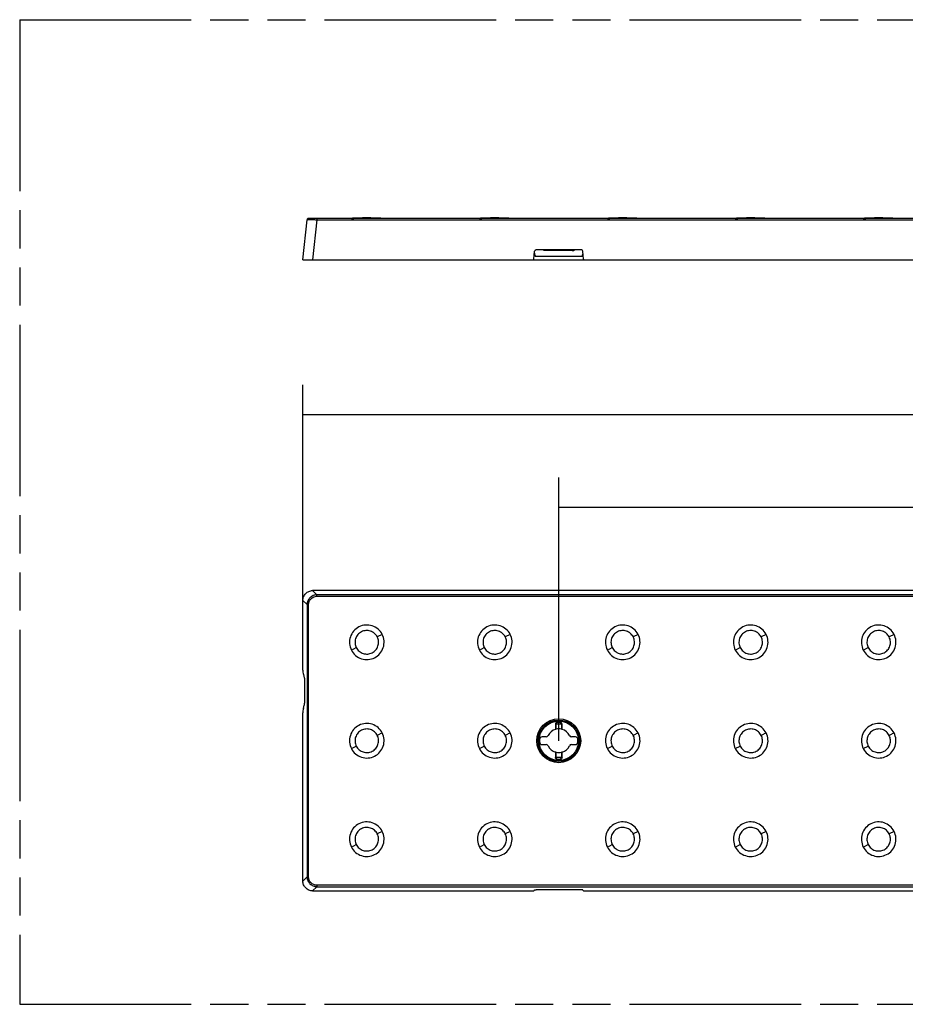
# Model space of a CAD drawing. Header units: millimetres. Extents: x 0 to 210, y 0 to 297.
# Tile 3 of 9: x 50 to 95, y 133 to 183. Entities that reach past the tile are written whole.
import ezdxf
from ezdxf.enums import TextEntityAlignment as Align

# ---------------------------------------------------------------- set-up
doc = ezdxf.new("R2010")
doc.units = ezdxf.units.MM
doc.header["$LTSCALE"] = 19.36
doc.linetypes.add('PHANTOM', pattern=[0.8, 0.45, -0.05, 0.1, -0.05, 0.1, -0.05])
doc.layers.get('0').update_dxf_attribs({"linetype": 'CONTINUOUS'})
doc.layers.add('DEFAULT_3', color=7, linetype='PHANTOM')
doc.layers.add('Z_DIM_2D', color=7, linetype='CONTINUOUS')
doc.styles.add('TEXTSTYLE_3', font='helveticaneueltw1g-ltcn.otf')
doc.dimstyles.new('DIMSTYLE_2', dxfattribs={"dimtxt": 2.1, "dimasz": 3.5, "dimexe": 1.5, "dimexo": 0, "dimgap": 0.525, "dimtad": 1, "dimdec": 3, "dimlfac": 4, "dimdsep": 46, "dimtxsty": 'TEXTSTYLE_3', "dimblk": '_FILLED', "dimblk1": '_FILLED', "dimblk2": '_FILLED', "dimcen": 0.09, "dimclrt": 5, "dimadec": 0, "dimazin": 0, "dimtp": 0.5, "dimtm": 0.5, "dimtfac": 1, "dimtdec": 3, "dimtofl": 0, "dimtmove": 0, "dimatfit": 3, "dimldrblk": '_FILLED', "dimfxl": 0, "dimtolj": 1, "dimarcsym": 0})

# ---------------------------------------------------------------- blocks, each defined once
blk = doc.blocks.new('*D3')
at = {"layer": 'Z_DIM_2D', "color": 2, "linetype": 'Continuous'}
for p, q in [((64.508, 153.191), (64.508, 164.131)), ((136.008, 153.191), (136.008, 164.131)), ((64.508, 162.631), (100.258, 162.631)), ((136.008, 162.631), (100.258, 162.631))]:
    blk.add_line(p, q, dxfattribs=at)
at = {"layer": 'Z_DIM_2D', "color": 5, "linetype": 'Continuous', "style": 'TEXTSTYLE_3'}
blk.add_text('286', height=2.1, dxfattribs=at).set_placement((100.258, 163.156), align=Align.CENTER)
blk = doc.blocks.new('_FILLED')
at = {"color": 0, "linetype": 'ByBlock'}
blk.add_solid([(0, 0), (-1, 0.125), (-1, -0.125)], dxfattribs=at)
blk = doc.blocks.new('_NONE')
blk = doc.blocks.new('*D4')
at = {"layer": 'Z_DIM_2D', "color": 2, "linetype": 'Continuous'}
for p, q in [((77.508, 146.063), (77.508, 159.431)), ((123.008, 146.063), (123.008, 159.431)), ((77.508, 157.931), (100.258, 157.931)), ((123.008, 157.931), (100.258, 157.931))]:
    blk.add_line(p, q, dxfattribs=at)
at = {"layer": 'Z_DIM_2D', "color": 5, "linetype": 'Continuous', "style": 'TEXTSTYLE_3'}
blk.add_text('182', height=2.1, dxfattribs=at).set_placement((100.258, 158.456), align=Align.CENTER)

msp = doc.modelspace()

# ---------------------------------------------------------------- linework, layer by layer
at = {"color": 7, "linetype": 'Continuous'}
for p, q in [((64.50849, 170.47835), (64.72342, 172.52333)), ((135.71896, 172.59049), (64.79801, 172.59049)), ((66.93355, 172.59077), (66.88063, 172.59049)), ((66.98646, 172.59161), (66.93355, 172.59077)), ((67.33247, 172.60664), (67.16104, 172.59834)), ((68.18143, 172.60676), (67.96934, 172.61326)), ((68.35595, 172.59834), (68.18143, 172.60676)), ((68.58342, 172.59077), (68.53051, 172.59161)), ((68.63634, 172.59049), (68.58342, 172.59077)), ((73.43355, 172.59077), (73.38063, 172.59049)), ((73.48646, 172.59161), (73.43355, 172.59077)), ((73.66101, 172.59836), (73.64512, 172.59749)), ((73.83247, 172.60664), (73.66104, 172.59834)), ((75.08342, 172.59077), (75.0305, 172.59161)), ((75.13634, 172.59049), (75.08342, 172.59077)), ((79.93355, 172.59077), (79.88063, 172.59049)), ((79.98646, 172.59161), (79.93355, 172.59077)), ((80.16101, 172.59836), (80.14512, 172.59749)), ((80.33247, 172.60664), (80.16104, 172.59834)), ((81.58343, 172.59077), (81.53052, 172.59161)), ((81.63634, 172.59049), (81.58343, 172.59077)), ((86.43356, 172.59077), (86.38063, 172.59049)), ((86.48647, 172.59161), (86.43356, 172.59077)), ((86.83247, 172.60664), (86.66104, 172.59834)), ((88.08342, 172.59077), (88.0305, 172.59161)), ((88.13634, 172.59049), (88.08342, 172.59077)), ((92.93356, 172.59077), (92.88063, 172.59049)), ((92.98647, 172.59161), (92.93356, 172.59077)), ((93.16101, 172.59836), (93.14512, 172.59749)), ((93.33247, 172.60664), (93.16104, 172.59834)), ((94.37186, 172.59749), (94.35597, 172.59836)), ((94.58342, 172.59077), (94.53051, 172.59161)), ((94.63634, 172.59049), (94.58342, 172.59077)), ((76.24647, 170.52399), (76.28099, 170.91864)), ((78.69599, 170.65335), (76.32099, 170.65335)), ((78.66139, 170.9871), (76.35571, 170.9871)), ((78.1959, 170.95763), (76.82108, 170.95763)), ((77.50849, 170.95763), (77.50849, 170.9867)), ((78.77063, 170.52399), (78.73611, 170.91864)), ((64.50849, 170.47835), (136.00849, 170.47835)), ((135.51123, 153.68839), (65.00575, 153.68839)), ((64.50849, 149.64384), (64.50849, 153.19113)), ((64.53587, 149.42583), (64.58487, 149.25616)), ((64.59178, 149.16219), (64.59178, 147.9646)), ((64.53587, 147.70095), (64.58487, 147.87063)), ((64.50849, 138.93565), (64.50849, 147.48294)), ((76.53284, 146.12589), (76.53284, 146.00089)), ((76.86123, 146.25779), (76.66474, 146.25779)), ((78.35224, 146.25779), (78.15575, 146.25779)), ((78.48414, 146.00089), (78.48414, 146.12589)), ((76.66474, 145.86899), (76.86123, 145.86899)), ((78.15575, 145.86899), (78.35224, 145.86899)), ((65.00575, 138.43839), (76.19666, 138.43839)), ((76.24647, 138.44319), (76.28099, 138.48467)), ((78.66139, 138.49186), (76.35571, 138.49186)), ((78.77063, 138.44319), (78.73611, 138.48467)), ((78.82044, 138.43839), (121.69666, 138.43839))]:
    msp.add_line(p, q, dxfattribs=at)
at = {"color": 9, "linetype": 'Continuous'}
for p, q in [((65.22068, 172.52333), (65.00575, 170.47835)), ((65.22068, 172.59049), (65.22068, 172.52333)), ((65.22068, 172.52333), (135.29629, 172.52333)), ((67.16101, 172.59834), (67.22548, 172.59831)), ((67.22548, 172.59831), (68.35598, 172.59834)), ((73.66101, 172.59834), (73.72548, 172.59831)), ((73.72548, 172.59831), (74.85598, 172.59834)), ((80.16101, 172.59834), (80.22548, 172.59831)), ((80.22548, 172.59831), (81.35598, 172.59834)), ((86.66101, 172.59834), (86.72548, 172.59831)), ((86.72548, 172.59831), (87.85598, 172.59834)), ((93.16101, 172.59834), (93.22548, 172.59831)), ((93.22548, 172.59831), (94.35598, 172.59834)), ((65.00575, 153.68839), (65.22068, 153.47346)), ((64.72342, 152.9762), (64.50849, 153.19113)), ((135.29629, 153.47346), (65.22068, 153.47346)), ((65.22071, 153.39887), (65.22072, 153.47346)), ((65.22071, 153.39887), (135.29629, 153.39887)), ((64.72342, 152.9762), (64.72342, 139.15059)), ((64.79801, 152.9762), (64.72342, 152.9762)), ((64.79801, 139.15017), (64.79801, 152.9762)), ((68.54115, 151.4616), (68.2915, 151.33496)), ((75.04115, 151.4616), (74.7915, 151.33496)), ((81.54115, 151.4616), (81.2915, 151.33496)), ((88.04115, 151.4616), (87.7915, 151.33496)), ((94.54115, 151.4616), (94.2915, 151.33496)), ((66.97582, 150.66518), (67.22547, 150.79183)), ((73.47582, 150.66518), (73.72547, 150.79183)), ((79.97582, 150.66518), (80.22547, 150.79183)), ((86.47582, 150.66518), (86.72547, 150.79183)), ((92.97582, 150.66518), (93.22547, 150.79183)), ((77.34266, 146.91339), (77.34266, 146.6407)), ((77.67432, 146.91339), (77.34266, 146.91339)), ((77.3703, 146.64808), (77.3703, 146.91339)), ((77.64668, 146.91339), (77.64668, 146.64808)), ((77.67432, 146.6407), (77.67432, 146.91339)), ((68.54115, 146.4616), (68.2915, 146.33496)), ((75.04115, 146.4616), (74.7915, 146.33496)), ((76.50514, 146.06339), (76.45524, 146.06339)), ((78.51186, 146.06339), (78.56174, 146.06339)), ((81.54115, 146.4616), (81.2915, 146.33496)), ((88.04115, 146.4616), (87.7915, 146.33496)), ((94.54115, 146.4616), (94.2915, 146.33496)), ((66.97582, 145.66518), (67.22547, 145.79183)), ((73.47582, 145.66518), (73.72547, 145.79183)), ((79.97582, 145.66518), (80.22547, 145.79183)), ((86.47582, 145.66518), (86.72547, 145.79183)), ((92.97582, 145.66518), (93.22547, 145.79183)), ((77.34266, 145.48609), (77.34266, 145.21339)), ((77.67432, 145.21339), (77.34266, 145.21339)), ((77.3703, 145.21339), (77.3703, 145.47871)), ((77.64668, 145.47871), (77.64668, 145.21339)), ((77.67432, 145.21339), (77.67432, 145.48609)), ((68.54115, 141.4616), (68.2915, 141.33496)), ((75.04115, 141.4616), (74.7915, 141.33496)), ((81.54115, 141.4616), (81.2915, 141.33496)), ((88.04115, 141.4616), (87.7915, 141.33496)), ((94.54115, 141.4616), (94.2915, 141.33496)), ((66.97582, 140.66518), (67.22547, 140.79183)), ((73.47582, 140.66518), (73.72547, 140.79183)), ((79.97582, 140.66518), (80.22547, 140.79183)), ((86.47582, 140.66518), (86.72547, 140.79183)), ((92.97582, 140.66518), (93.22547, 140.79183)), ((64.50849, 138.93565), (64.72342, 139.15059)), ((64.79801, 139.15059), (64.72342, 139.15059)), ((65.22068, 138.65333), (65.00575, 138.43839)), ((65.22068, 138.72792), (65.22068, 138.65333)), ((135.29671, 138.72792), (65.22068, 138.72792)), ((65.22068, 138.65333), (135.29629, 138.65333))]:
    msp.add_line(p, q, dxfattribs=at)
at = {"color": 7, "linetype": 'Continuous'}
for points in [[(67.16101, 172.59836), (67.14512, 172.59749), (67.09225, 172.59497), (67.03937, 172.59301), (66.98646, 172.59161)], [(67.96934, 172.61326), (67.75704, 172.61546), (67.5447, 172.6132), (67.33247, 172.60664)], [(68.53051, 172.59161), (68.47761, 172.59301), (68.42472, 172.59497), (68.37186, 172.59749), (68.35597, 172.59836)], [(73.64512, 172.59749), (73.59225, 172.59497), (73.53937, 172.59301), (73.48646, 172.59161)], [(74.46934, 172.61326), (74.25704, 172.61546), (74.0447, 172.6132), (73.83247, 172.60664)], [(74.85595, 172.59834), (74.68143, 172.60676), (74.46934, 172.61326)], [(75.0305, 172.59161), (74.9776, 172.59301), (74.92472, 172.59497), (74.87186, 172.59749), (74.85597, 172.59836)], [(80.14512, 172.59749), (80.09225, 172.59497), (80.03937, 172.59301), (79.98646, 172.59161)], [(81.35595, 172.59834), (81.18143, 172.60676), (80.96934, 172.61326), (80.75704, 172.61546), (80.5447, 172.6132), (80.33247, 172.60664)], [(81.53052, 172.59161), (81.47762, 172.59301), (81.42473, 172.59497), (81.37187, 172.59749), (81.35597, 172.59836)], [(86.66101, 172.59836), (86.64512, 172.59749), (86.59226, 172.59497), (86.53938, 172.59301), (86.48647, 172.59161)], [(87.85595, 172.59834), (87.68143, 172.60676), (87.46934, 172.61326), (87.25704, 172.61546), (87.0447, 172.6132), (86.83247, 172.60664)], [(88.0305, 172.59161), (87.9776, 172.59301), (87.92472, 172.59497), (87.87186, 172.59749), (87.85597, 172.59836)], [(93.14512, 172.59749), (93.09226, 172.59497), (93.03938, 172.59301), (92.98647, 172.59161)], [(94.35595, 172.59834), (94.18143, 172.60676), (93.96934, 172.61326), (93.75704, 172.61546), (93.5447, 172.6132), (93.33247, 172.60664)], [(94.53051, 172.59161), (94.4776, 172.59301), (94.42472, 172.59497), (94.37186, 172.59749)]]:
    msp.add_lwpolyline(points, dxfattribs=at)
msp.add_circle((77.50849, 146.06339), 1.11293, dxfattribs=at)
at = {"color": 9, "linetype": 'Continuous'}
for radius in [1.05325, 1.00336]:
    msp.add_circle((77.50849, 146.06339), radius, dxfattribs=at)
for centre, end in [((66.97569, 176.56972), 273.598961), ((73.47569, 176.56972), 273.59896), ((79.97569, 176.56972), 273.59896), ((86.47569, 176.56972), 273.59896), ((92.97569, 176.56972), 273.59896)]:
    msp.add_arc(centre, 3.97924, 270.001869, end, dxfattribs=at)
at = {"color": 7, "linetype": 'Continuous'}
for centre, radius, start, end in [((76.19666, 170.52835), 0.05, 270, 355), ((83.84644, 173.01605), 7.88763, 196.195207, 197.430222), ((76.35571, 170.9121), 0.075, 90, 175), ((78.66139, 170.9121), 0.075, 5, 90), ((71.17053, 173.01605), 7.88763, 342.569778, 343.807307), ((78.82044, 170.52835), 0.05, 185, 270), ((77.50849, 146.06339), 0.60065, 106.026748, 154.228544), ((77.50844, 146.08972), 0.5752, 76.108563, 103.896795), ((77.50849, 146.06339), 0.60065, 25.771419, 73.973252), ((76.66474, 146.12589), 0.1319, 89.999993, 180), ((76.66474, 146.00089), 0.1319, 180, 270), ((76.86123, 146.37589), 0.1181, 269.999989, 334.228509), ((78.15575, 146.37589), 0.1181, 205.771677, 270), ((78.35224, 146.12589), 0.1319, 0, 90), ((78.35224, 146.00089), 0.1319, 269.999991, 360), ((76.86123, 145.75089), 0.1181, 25.771743, 90), ((77.50849, 146.06339), 0.60065, 205.771406, 253.973252), ((77.50849, 146.06339), 0.60065, 286.026748, 334.228539), ((78.15575, 145.75089), 0.1181, 89.999986, 154.228534), ((77.50853, 146.03707), 0.5752, 256.108567, 283.896772)]:
    msp.add_arc(centre, radius, start, end, dxfattribs=at)
for centre, major_axis, start_param, end_param in [((64.52163, 149.64384), (0, 0.125), -4.71238898, -3.81961411), ((64.56283, 150.1306), (0, 0.75), -3.81961411, -3.4906585), ((64.52163, 147.48294), (0, 0.125), 0.67802145, 1.57079633), ((64.56283, 146.99618), (0, 0.75), 0.34906585, 0.67802145)]:
    msp.add_ellipse(centre, major_axis=major_axis, ratio=0.10510424, start_param=start_param, end_param=end_param, dxfattribs=at)
for points, knots in [([(64.79801, 172.59049), (64.78979, 172.59049), (64.77223, 172.58706), (64.7475, 172.57159), (64.72953, 172.54861), (64.72428, 172.5315), (64.72342, 172.52333)], [0, 0, 0, 0, 0.25000001, 0.50000002, 0.75000002, 1, 1, 1, 1]), ([(64.50849, 153.19113), (64.50849, 153.25543), (64.53709, 153.38534), (64.64941, 153.54747), (64.81151, 153.65986), (64.94144, 153.68839), (65.00575, 153.68839)], [0, 0, 0, 0, 0.24985248, 0.49999857, 0.75011786, 1, 1, 1, 1]), ([(64.58487, 149.25616), (64.58632, 149.25112), (64.5879, 149.23846), (64.59093, 149.20721), (64.59178, 149.18095), (64.59178, 149.16219)], [0, 0, 0, 0, 0.16674235, 0.403274, 1, 1, 1, 1]), ([(64.58487, 147.87063), (64.58632, 147.87567), (64.5879, 147.88833), (64.59093, 147.91958), (64.59178, 147.94583), (64.59178, 147.9646)], [0, 0, 0, 0, 0.1667427, 0.40327388, 1, 1, 1, 1]), ([(77.34266, 146.6407), (77.34966, 146.64271), (77.35886, 146.64522), (77.36811, 146.64754), (77.37029, 146.64808)], [0, 0, 0, 0, 0.76425221, 1, 1, 1, 1]), ([(77.64668, 146.64808), (77.64886, 146.64754), (77.65811, 146.64522), (77.66731, 146.64271), (77.67432, 146.6407)], [0, 0, 0, 0, 0.23573858, 1, 1, 1, 1]), ([(77.3703, 145.47871), (77.36811, 145.47925), (77.35886, 145.48156), (77.34966, 145.48407), (77.34266, 145.48609)], [0, 0, 0, 0, 0.23579136, 1, 1, 1, 1]), ([(77.67432, 145.48609), (77.66731, 145.48407), (77.65811, 145.48156), (77.64886, 145.47925), (77.64668, 145.47871)], [0, 0, 0, 0, 0.76463316, 1, 1, 1, 1]), ([(65.00575, 138.43839), (64.94145, 138.43839), (64.81155, 138.46706), (64.64949, 138.5794), (64.537, 138.74142), (64.50849, 138.87135), (64.50849, 138.93565)], [0, 0, 0, 0, 0.24987521, 0.49998752, 0.75012749, 1, 1, 1, 1]), ([(76.19666, 138.43839), (76.20271, 138.43839), (76.21393, 138.43866), (76.22916, 138.43936), (76.23924, 138.44107), (76.24534, 138.44183), (76.24647, 138.44319)], [0, 0, 0, 0, 0.36117661, 0.67318415, 0.89452887, 1, 1, 1, 1]), ([(76.28099, 138.48467), (76.28269, 138.4867), (76.29182, 138.48786), (76.30695, 138.4904), (76.32981, 138.49147), (76.34663, 138.49186), (76.35571, 138.49186)], [0, 0, 0, 0, 0.10515891, 0.32687066, 0.6388781, 1, 1, 1, 1]), ([(78.73611, 138.48467), (78.73442, 138.4867), (78.72529, 138.48786), (78.71016, 138.4904), (78.6873, 138.49147), (78.67048, 138.49186), (78.66139, 138.49186)], [0, 0, 0, 0, 0.10509015, 0.32672149, 0.63875729, 1, 1, 1, 1]), ([(78.77063, 138.44319), (78.77176, 138.44183), (78.77786, 138.44107), (78.78794, 138.43936), (78.80317, 138.43866), (78.81439, 138.43839), (78.82044, 138.43839)], [0, 0, 0, 0, 0.10540749, 0.3268204, 0.63890516, 1, 1, 1, 1])]:
    msp.add_open_spline(points, degree=3, knots=knots, dxfattribs=at)
at = {"color": 9, "linetype": 'Continuous'}
for points, knots in [([(64.72342, 172.52333), (64.73332, 172.52634), (64.75459, 172.52466), (64.7854, 172.52634), (64.81652, 172.52668), (64.85796, 172.52681), (64.9098, 172.52637), (64.99271, 172.52622), (65.09634, 172.5252), (65.17924, 172.52405), (65.22068, 172.52333)], [0, 0, 0, 0, 0.06242365, 0.12486066, 0.1872841, 0.24980435, 0.37492255, 0.49993038, 0.74996641, 1, 1, 1, 1]), ([(65.22072, 153.47346), (65.15685, 153.47334), (65.02715, 153.44459), (64.86451, 153.3324), (64.7523, 153.16977), (64.72354, 153.04007), (64.72342, 152.9762)], [0, 0, 0, 0, 0.24832892, 0.49999669, 0.75166382, 1, 1, 1, 1]), ([(64.79801, 152.9762), (64.79801, 153.0834), (64.89505, 153.30185), (65.11351, 153.39888), (65.22071, 153.39887)], [0, 0, 0, 0, 0.50000283, 1, 1, 1, 1]), ([(68.54095, 151.46211), (68.48929, 151.56396), (68.34347, 151.74884), (68.03701, 151.92025), (67.68781, 151.96165), (67.34948, 151.86618), (67.07337, 151.64856), (66.90167, 151.34174), (66.86007, 150.99295), (66.92434, 150.76655), (66.97601, 150.66469)], [0, 0, 0, 0, 0.12499485, 0.24999501, 0.37499716, 0.49999854, 0.62499892, 0.749999, 0.8749983, 1, 1, 1, 1]), ([(68.2915, 151.33496), (68.25629, 151.4043), (68.18179, 151.49946), (68.05283, 151.58847), (67.90904, 151.65106), (67.71043, 151.67442), (67.47994, 151.61039), (67.29144, 151.46247), (67.17534, 151.253), (67.14732, 151.01561), (67.19053, 150.86132), (67.22548, 150.79183)], [0, 0, 0, 0, 0.12490853, 0.1876707, 0.25043162, 0.37537061, 0.50030169, 0.62521078, 0.75012729, 0.87506637, 1, 1, 1, 1]), ([(75.04095, 151.46211), (74.98929, 151.56396), (74.84347, 151.74884), (74.53701, 151.92025), (74.18781, 151.96165), (73.84948, 151.86618), (73.57337, 151.64856), (73.40167, 151.34174), (73.36007, 150.99295), (73.42434, 150.76655), (73.47601, 150.66469)], [0, 0, 0, 0, 0.12499485, 0.24999501, 0.37499716, 0.49999854, 0.62499892, 0.749999, 0.8749983, 1, 1, 1, 1]), ([(74.7915, 151.33496), (74.75629, 151.4043), (74.68179, 151.49946), (74.55283, 151.58847), (74.40904, 151.65106), (74.21043, 151.67442), (73.97994, 151.61039), (73.79144, 151.46247), (73.67534, 151.253), (73.64732, 151.01561), (73.69053, 150.86132), (73.72548, 150.79183)], [0, 0, 0, 0, 0.12490853, 0.1876707, 0.25043162, 0.37537061, 0.50030169, 0.62521078, 0.75012729, 0.87506637, 1, 1, 1, 1]), ([(81.54095, 151.46211), (81.48929, 151.56396), (81.34347, 151.74884), (81.03701, 151.92025), (80.68781, 151.96165), (80.34948, 151.86618), (80.07337, 151.64856), (79.90167, 151.34174), (79.86007, 150.99295), (79.92434, 150.76655), (79.97601, 150.66469)], [0, 0, 0, 0, 0.12499485, 0.24999501, 0.37499716, 0.49999854, 0.62499892, 0.749999, 0.8749983, 1, 1, 1, 1]), ([(81.2915, 151.33496), (81.25629, 151.4043), (81.18179, 151.49946), (81.05283, 151.58847), (80.90904, 151.65106), (80.71043, 151.67442), (80.47994, 151.61039), (80.29144, 151.46247), (80.17534, 151.253), (80.14732, 151.01561), (80.19053, 150.86132), (80.22548, 150.79183)], [0, 0, 0, 0, 0.12490853, 0.1876707, 0.25043162, 0.37537061, 0.50030169, 0.62521078, 0.75012729, 0.87506637, 1, 1, 1, 1]), ([(88.04095, 151.46211), (87.98929, 151.56396), (87.84347, 151.74884), (87.53701, 151.92025), (87.18781, 151.96165), (86.84948, 151.86618), (86.57337, 151.64856), (86.40167, 151.34174), (86.36007, 150.99295), (86.42434, 150.76655), (86.47601, 150.66469)], [0, 0, 0, 0, 0.12499485, 0.24999501, 0.37499716, 0.49999854, 0.62499892, 0.749999, 0.8749983, 1, 1, 1, 1]), ([(87.7915, 151.33496), (87.75629, 151.4043), (87.68179, 151.49946), (87.55283, 151.58847), (87.40904, 151.65106), (87.21043, 151.67442), (86.97994, 151.61039), (86.79144, 151.46247), (86.67534, 151.253), (86.64732, 151.01561), (86.69053, 150.86132), (86.72548, 150.79183)], [0, 0, 0, 0, 0.12490853, 0.1876707, 0.25043162, 0.37537061, 0.50030169, 0.62521078, 0.75012729, 0.87506637, 1, 1, 1, 1]), ([(94.54095, 151.46211), (94.48929, 151.56396), (94.34347, 151.74884), (94.03701, 151.92025), (93.68781, 151.96165), (93.34948, 151.86618), (93.07337, 151.64856), (92.90167, 151.34174), (92.86007, 150.99295), (92.92434, 150.76655), (92.97601, 150.66469)], [0, 0, 0, 0, 0.12499485, 0.24999501, 0.37499716, 0.49999854, 0.62499892, 0.749999, 0.8749983, 1, 1, 1, 1]), ([(94.2915, 151.33496), (94.25629, 151.4043), (94.18179, 151.49946), (94.05283, 151.58847), (93.90904, 151.65106), (93.71043, 151.67442), (93.47994, 151.61039), (93.29144, 151.46247), (93.17534, 151.253), (93.14732, 151.01561), (93.19053, 150.86132), (93.22548, 150.79183)], [0, 0, 0, 0, 0.12490853, 0.1876707, 0.25043162, 0.37537061, 0.50030169, 0.62521078, 0.75012729, 0.87506637, 1, 1, 1, 1]), ([(66.97601, 150.66469), (67.02768, 150.56284), (67.17349, 150.37795), (67.47996, 150.20653), (67.82916, 150.16514), (68.1675, 150.26061), (68.4436, 150.47823), (68.61531, 150.78505), (68.6569, 151.13384), (68.59263, 151.36025), (68.54095, 151.46211)], [0, 0, 0, 0, 0.12499484, 0.24999501, 0.3749972, 0.49999862, 0.62499894, 0.74999889, 0.87499816, 1, 1, 1, 1]), ([(67.22548, 150.79183), (67.26069, 150.72249), (67.33518, 150.62732), (67.46415, 150.53832), (67.60794, 150.47572), (67.80656, 150.45237), (68.03704, 150.51641), (68.22555, 150.66431), (68.34167, 150.87378), (68.36965, 151.11118), (68.32646, 151.26547), (68.2915, 151.33496)], [0, 0, 0, 0, 0.12490946, 0.18767175, 0.25043277, 0.3753716, 0.50030285, 0.62521104, 0.75012695, 0.8750661, 1, 1, 1, 1]), ([(73.47601, 150.66469), (73.52768, 150.56284), (73.67349, 150.37795), (73.97996, 150.20653), (74.32916, 150.16514), (74.6675, 150.26061), (74.9436, 150.47823), (75.11531, 150.78505), (75.1569, 151.13384), (75.09263, 151.36025), (75.04095, 151.46211)], [0, 0, 0, 0, 0.12499484, 0.24999501, 0.3749972, 0.49999862, 0.62499894, 0.74999889, 0.87499816, 1, 1, 1, 1]), ([(73.72548, 150.79183), (73.76069, 150.72249), (73.83518, 150.62732), (73.96415, 150.53832), (74.10794, 150.47572), (74.30656, 150.45237), (74.53704, 150.51641), (74.72555, 150.66431), (74.84167, 150.87378), (74.86965, 151.11118), (74.82646, 151.26547), (74.7915, 151.33496)], [0, 0, 0, 0, 0.12490946, 0.18767175, 0.25043277, 0.3753716, 0.50030285, 0.62521104, 0.75012695, 0.8750661, 1, 1, 1, 1]), ([(79.97601, 150.66469), (80.02768, 150.56284), (80.17349, 150.37795), (80.47996, 150.20653), (80.82916, 150.16514), (81.1675, 150.26061), (81.4436, 150.47823), (81.61531, 150.78505), (81.6569, 151.13384), (81.59263, 151.36025), (81.54095, 151.46211)], [0, 0, 0, 0, 0.12499484, 0.24999501, 0.3749972, 0.49999862, 0.62499894, 0.74999889, 0.87499816, 1, 1, 1, 1]), ([(80.22548, 150.79183), (80.26069, 150.72249), (80.33518, 150.62732), (80.46415, 150.53832), (80.60794, 150.47572), (80.80656, 150.45237), (81.03704, 150.51641), (81.22555, 150.66431), (81.34167, 150.87378), (81.36965, 151.11118), (81.32646, 151.26547), (81.2915, 151.33496)], [0, 0, 0, 0, 0.12490946, 0.18767175, 0.25043277, 0.3753716, 0.50030285, 0.62521104, 0.75012695, 0.8750661, 1, 1, 1, 1]), ([(86.47601, 150.66469), (86.52768, 150.56284), (86.67349, 150.37795), (86.97996, 150.20653), (87.32916, 150.16514), (87.6675, 150.26061), (87.9436, 150.47823), (88.11531, 150.78505), (88.1569, 151.13384), (88.09263, 151.36025), (88.04095, 151.46211)], [0, 0, 0, 0, 0.12499484, 0.24999501, 0.3749972, 0.49999862, 0.62499894, 0.74999889, 0.87499816, 1, 1, 1, 1]), ([(86.72548, 150.79183), (86.76069, 150.72249), (86.83518, 150.62732), (86.96415, 150.53832), (87.10794, 150.47572), (87.30656, 150.45237), (87.53704, 150.51641), (87.72555, 150.66431), (87.84167, 150.87378), (87.86965, 151.11118), (87.82646, 151.26547), (87.7915, 151.33496)], [0, 0, 0, 0, 0.12490946, 0.18767175, 0.25043277, 0.3753716, 0.50030285, 0.62521104, 0.75012695, 0.8750661, 1, 1, 1, 1]), ([(92.97601, 150.66469), (93.02768, 150.56284), (93.17349, 150.37795), (93.47996, 150.20653), (93.82916, 150.16514), (94.1675, 150.26061), (94.4436, 150.47823), (94.61531, 150.78505), (94.6569, 151.13384), (94.59263, 151.36025), (94.54095, 151.46211)], [0, 0, 0, 0, 0.12499484, 0.24999501, 0.3749972, 0.49999862, 0.62499894, 0.74999889, 0.87499816, 1, 1, 1, 1]), ([(93.22548, 150.79183), (93.26069, 150.72249), (93.33518, 150.62732), (93.46415, 150.53832), (93.60794, 150.47572), (93.80656, 150.45237), (94.03704, 150.51641), (94.22555, 150.66431), (94.34167, 150.87378), (94.36965, 151.11118), (94.32646, 151.26547), (94.2915, 151.33496)], [0, 0, 0, 0, 0.12490946, 0.18767175, 0.25043277, 0.3753716, 0.50030285, 0.62521104, 0.75012695, 0.8750661, 1, 1, 1, 1]), ([(77.67432, 146.91339), (77.67432, 146.9348), (77.65808, 146.97621), (77.61061, 147.01279), (77.55937, 147.03061), (77.50848, 147.03575), (77.45758, 147.0306), (77.40635, 147.01278), (77.35889, 146.9762), (77.34266, 146.9348), (77.34266, 146.91339)], [0, 0, 0, 0, 0.14265176, 0.27222587, 0.38935613, 0.50002922, 0.61069515, 0.7278214, 0.85735978, 1, 1, 1, 1]), ([(68.54095, 146.46211), (68.48929, 146.56396), (68.34347, 146.74884), (68.03701, 146.92025), (67.68781, 146.96165), (67.34948, 146.86618), (67.07337, 146.64856), (66.90167, 146.34174), (66.86007, 145.99295), (66.92434, 145.76655), (66.97601, 145.66469)], [0, 0, 0, 0, 0.12499485, 0.24999501, 0.37499716, 0.49999854, 0.62499892, 0.749999, 0.8749983, 1, 1, 1, 1]), ([(68.2915, 146.33496), (68.25629, 146.4043), (68.18179, 146.49946), (68.05283, 146.58847), (67.90904, 146.65106), (67.71043, 146.67442), (67.47994, 146.61039), (67.29144, 146.46247), (67.17534, 146.253), (67.14732, 146.01561), (67.19053, 145.86132), (67.22548, 145.79183)], [0, 0, 0, 0, 0.12490853, 0.1876707, 0.25043162, 0.37537061, 0.50030169, 0.62521078, 0.75012729, 0.87506637, 1, 1, 1, 1]), ([(75.04095, 146.46211), (74.98929, 146.56396), (74.84347, 146.74884), (74.53701, 146.92025), (74.18781, 146.96165), (73.84948, 146.86618), (73.57337, 146.64856), (73.40167, 146.34174), (73.36007, 145.99295), (73.42434, 145.76655), (73.47601, 145.66469)], [0, 0, 0, 0, 0.12499485, 0.24999501, 0.37499716, 0.49999854, 0.62499892, 0.749999, 0.8749983, 1, 1, 1, 1]), ([(74.7915, 146.33496), (74.75629, 146.4043), (74.68179, 146.49946), (74.55283, 146.58847), (74.40904, 146.65106), (74.21043, 146.67442), (73.97994, 146.61039), (73.79144, 146.46247), (73.67534, 146.253), (73.64732, 146.01561), (73.69053, 145.86132), (73.72548, 145.79183)], [0, 0, 0, 0, 0.12490853, 0.1876707, 0.25043162, 0.37537061, 0.50030169, 0.62521078, 0.75012729, 0.87506637, 1, 1, 1, 1]), ([(77.64668, 146.91339), (77.64668, 146.96764), (77.50848, 147.03099), (77.3703, 146.96763), (77.3703, 146.91339)], [0, 0, 0, 0, 0.50002856, 1, 1, 1, 1]), ([(81.54095, 146.46211), (81.48929, 146.56396), (81.34347, 146.74884), (81.03701, 146.92025), (80.68781, 146.96165), (80.34948, 146.86618), (80.07337, 146.64856), (79.90167, 146.34174), (79.86007, 145.99295), (79.92434, 145.76655), (79.97601, 145.66469)], [0, 0, 0, 0, 0.12499485, 0.24999501, 0.37499716, 0.49999854, 0.62499892, 0.749999, 0.8749983, 1, 1, 1, 1]), ([(81.2915, 146.33496), (81.25629, 146.4043), (81.18179, 146.49946), (81.05283, 146.58847), (80.90904, 146.65106), (80.71043, 146.67442), (80.47994, 146.61039), (80.29144, 146.46247), (80.17534, 146.253), (80.14732, 146.01561), (80.19053, 145.86132), (80.22548, 145.79183)], [0, 0, 0, 0, 0.12490853, 0.1876707, 0.25043162, 0.37537061, 0.50030169, 0.62521078, 0.75012729, 0.87506637, 1, 1, 1, 1]), ([(88.04095, 146.46211), (87.98929, 146.56396), (87.84347, 146.74884), (87.53701, 146.92025), (87.18781, 146.96165), (86.84948, 146.86618), (86.57337, 146.64856), (86.40167, 146.34174), (86.36007, 145.99295), (86.42434, 145.76655), (86.47601, 145.66469)], [0, 0, 0, 0, 0.12499485, 0.24999501, 0.37499716, 0.49999854, 0.62499892, 0.749999, 0.8749983, 1, 1, 1, 1]), ([(87.7915, 146.33496), (87.75629, 146.4043), (87.68179, 146.49946), (87.55283, 146.58847), (87.40904, 146.65106), (87.21043, 146.67442), (86.97994, 146.61039), (86.79144, 146.46247), (86.67534, 146.253), (86.64732, 146.01561), (86.69053, 145.86132), (86.72548, 145.79183)], [0, 0, 0, 0, 0.12490853, 0.1876707, 0.25043162, 0.37537061, 0.50030169, 0.62521078, 0.75012729, 0.87506637, 1, 1, 1, 1]), ([(94.54095, 146.46211), (94.48929, 146.56396), (94.34347, 146.74884), (94.03701, 146.92025), (93.68781, 146.96165), (93.34948, 146.86618), (93.07337, 146.64856), (92.90167, 146.34174), (92.86007, 145.99295), (92.92434, 145.76655), (92.97601, 145.66469)], [0, 0, 0, 0, 0.12499485, 0.24999501, 0.37499716, 0.49999854, 0.62499892, 0.749999, 0.8749983, 1, 1, 1, 1]), ([(94.2915, 146.33496), (94.25629, 146.4043), (94.18179, 146.49946), (94.05283, 146.58847), (93.90904, 146.65106), (93.71043, 146.67442), (93.47994, 146.61039), (93.29144, 146.46247), (93.17534, 146.253), (93.14732, 146.01561), (93.19053, 145.86132), (93.22548, 145.79183)], [0, 0, 0, 0, 0.12490853, 0.1876707, 0.25043162, 0.37537061, 0.50030169, 0.62521078, 0.75012729, 0.87506637, 1, 1, 1, 1]), ([(66.97601, 145.66469), (67.02768, 145.56284), (67.17349, 145.37795), (67.47996, 145.20653), (67.82916, 145.16514), (68.1675, 145.26061), (68.4436, 145.47823), (68.61531, 145.78505), (68.6569, 146.13384), (68.59263, 146.36025), (68.54095, 146.46211)], [0, 0, 0, 0, 0.12499484, 0.24999501, 0.3749972, 0.49999862, 0.62499894, 0.74999889, 0.87499816, 1, 1, 1, 1]), ([(67.22548, 145.79183), (67.26069, 145.72249), (67.33518, 145.62732), (67.46415, 145.53832), (67.60794, 145.47572), (67.80656, 145.45237), (68.03704, 145.51641), (68.22555, 145.66431), (68.34167, 145.87378), (68.36965, 146.11118), (68.32646, 146.26547), (68.2915, 146.33496)], [0, 0, 0, 0, 0.12490946, 0.18767175, 0.25043277, 0.3753716, 0.50030285, 0.62521104, 0.75012695, 0.8750661, 1, 1, 1, 1]), ([(73.47601, 145.66469), (73.52768, 145.56284), (73.67349, 145.37795), (73.97996, 145.20653), (74.32916, 145.16514), (74.6675, 145.26061), (74.9436, 145.47823), (75.11531, 145.78505), (75.1569, 146.13384), (75.09263, 146.36025), (75.04095, 146.46211)], [0, 0, 0, 0, 0.12499484, 0.24999501, 0.3749972, 0.49999862, 0.62499894, 0.74999889, 0.87499816, 1, 1, 1, 1]), ([(73.72548, 145.79183), (73.76069, 145.72249), (73.83518, 145.62732), (73.96415, 145.53832), (74.10794, 145.47572), (74.30656, 145.45237), (74.53704, 145.51641), (74.72555, 145.66431), (74.84167, 145.87378), (74.86965, 146.11118), (74.82646, 146.26547), (74.7915, 146.33496)], [0, 0, 0, 0, 0.12490946, 0.18767175, 0.25043277, 0.3753716, 0.50030285, 0.62521104, 0.75012695, 0.8750661, 1, 1, 1, 1]), ([(79.97601, 145.66469), (80.02768, 145.56284), (80.17349, 145.37795), (80.47996, 145.20653), (80.82916, 145.16514), (81.1675, 145.26061), (81.4436, 145.47823), (81.61531, 145.78505), (81.6569, 146.13384), (81.59263, 146.36025), (81.54095, 146.46211)], [0, 0, 0, 0, 0.12499484, 0.24999501, 0.3749972, 0.49999862, 0.62499894, 0.74999889, 0.87499816, 1, 1, 1, 1]), ([(80.22548, 145.79183), (80.26069, 145.72249), (80.33518, 145.62732), (80.46415, 145.53832), (80.60794, 145.47572), (80.80656, 145.45237), (81.03704, 145.51641), (81.22555, 145.66431), (81.34167, 145.87378), (81.36965, 146.11118), (81.32646, 146.26547), (81.2915, 146.33496)], [0, 0, 0, 0, 0.12490946, 0.18767175, 0.25043277, 0.3753716, 0.50030285, 0.62521104, 0.75012695, 0.8750661, 1, 1, 1, 1]), ([(86.47601, 145.66469), (86.52768, 145.56284), (86.67349, 145.37795), (86.97996, 145.20653), (87.32916, 145.16514), (87.6675, 145.26061), (87.9436, 145.47823), (88.11531, 145.78505), (88.1569, 146.13384), (88.09263, 146.36025), (88.04095, 146.46211)], [0, 0, 0, 0, 0.12499484, 0.24999501, 0.3749972, 0.49999862, 0.62499894, 0.74999889, 0.87499816, 1, 1, 1, 1]), ([(86.72548, 145.79183), (86.76069, 145.72249), (86.83518, 145.62732), (86.96415, 145.53832), (87.10794, 145.47572), (87.30656, 145.45237), (87.53704, 145.51641), (87.72555, 145.66431), (87.84167, 145.87378), (87.86965, 146.11118), (87.82646, 146.26547), (87.7915, 146.33496)], [0, 0, 0, 0, 0.12490946, 0.18767175, 0.25043277, 0.3753716, 0.50030285, 0.62521104, 0.75012695, 0.8750661, 1, 1, 1, 1]), ([(92.97601, 145.66469), (93.02768, 145.56284), (93.17349, 145.37795), (93.47996, 145.20653), (93.82916, 145.16514), (94.1675, 145.26061), (94.4436, 145.47823), (94.61531, 145.78505), (94.6569, 146.13384), (94.59263, 146.36025), (94.54095, 146.46211)], [0, 0, 0, 0, 0.12499484, 0.24999501, 0.3749972, 0.49999862, 0.62499894, 0.74999889, 0.87499816, 1, 1, 1, 1]), ([(93.22548, 145.79183), (93.26069, 145.72249), (93.33518, 145.62732), (93.46415, 145.53832), (93.60794, 145.47572), (93.80656, 145.45237), (94.03704, 145.51641), (94.22555, 145.66431), (94.34167, 145.87378), (94.36965, 146.11118), (94.32646, 146.26547), (94.2915, 146.33496)], [0, 0, 0, 0, 0.12490946, 0.18767175, 0.25043277, 0.3753716, 0.50030285, 0.62521104, 0.75012695, 0.8750661, 1, 1, 1, 1]), ([(77.67432, 145.21339), (77.67432, 145.19199), (77.65809, 145.15059), (77.61062, 145.114), (77.55939, 145.09619), (77.50849, 145.09103), (77.4576, 145.09618), (77.40636, 145.114), (77.35889, 145.15058), (77.34266, 145.19198), (77.34266, 145.21339)], [0, 0, 0, 0, 0.14264227, 0.27218707, 0.38931893, 0.49998683, 0.61065616, 0.72777957, 0.857351, 1, 1, 1, 1]), ([(77.3703, 145.21339), (77.3703, 145.15915), (77.50849, 145.0958), (77.64668, 145.15915), (77.64668, 145.21339)], [0, 0, 0, 0, 0.50001145, 1, 1, 1, 1]), ([(68.54095, 141.46211), (68.48929, 141.56396), (68.34347, 141.74884), (68.03701, 141.92025), (67.68781, 141.96165), (67.34948, 141.86618), (67.07337, 141.64856), (66.90167, 141.34174), (66.86007, 140.99295), (66.92434, 140.76655), (66.97601, 140.66469)], [0, 0, 0, 0, 0.12499485, 0.24999501, 0.37499716, 0.49999854, 0.62499892, 0.749999, 0.8749983, 1, 1, 1, 1]), ([(68.2915, 141.33496), (68.25629, 141.4043), (68.18179, 141.49946), (68.05283, 141.58847), (67.90904, 141.65106), (67.71043, 141.67442), (67.47994, 141.61039), (67.29144, 141.46247), (67.17534, 141.253), (67.14732, 141.01561), (67.19053, 140.86132), (67.22548, 140.79183)], [0, 0, 0, 0, 0.12490853, 0.1876707, 0.25043162, 0.37537061, 0.50030169, 0.62521078, 0.75012729, 0.87506637, 1, 1, 1, 1]), ([(75.04095, 141.46211), (74.98929, 141.56396), (74.84347, 141.74884), (74.53701, 141.92025), (74.18781, 141.96165), (73.84948, 141.86618), (73.57337, 141.64856), (73.40167, 141.34174), (73.36007, 140.99295), (73.42434, 140.76655), (73.47601, 140.66469)], [0, 0, 0, 0, 0.12499485, 0.24999501, 0.37499716, 0.49999854, 0.62499892, 0.749999, 0.8749983, 1, 1, 1, 1]), ([(74.7915, 141.33496), (74.75629, 141.4043), (74.68179, 141.49946), (74.55283, 141.58847), (74.40904, 141.65106), (74.21043, 141.67442), (73.97994, 141.61039), (73.79144, 141.46247), (73.67534, 141.253), (73.64732, 141.01561), (73.69053, 140.86132), (73.72548, 140.79183)], [0, 0, 0, 0, 0.12490853, 0.1876707, 0.25043162, 0.37537061, 0.50030169, 0.62521078, 0.75012729, 0.87506637, 1, 1, 1, 1]), ([(81.54095, 141.46211), (81.48929, 141.56396), (81.34347, 141.74884), (81.03701, 141.92025), (80.68781, 141.96165), (80.34948, 141.86618), (80.07337, 141.64856), (79.90167, 141.34174), (79.86007, 140.99295), (79.92434, 140.76655), (79.97601, 140.66469)], [0, 0, 0, 0, 0.12499485, 0.24999501, 0.37499716, 0.49999854, 0.62499892, 0.749999, 0.8749983, 1, 1, 1, 1]), ([(81.2915, 141.33496), (81.25629, 141.4043), (81.18179, 141.49946), (81.05283, 141.58847), (80.90904, 141.65106), (80.71043, 141.67442), (80.47994, 141.61039), (80.29144, 141.46247), (80.17534, 141.253), (80.14732, 141.01561), (80.19053, 140.86132), (80.22548, 140.79183)], [0, 0, 0, 0, 0.12490853, 0.1876707, 0.25043162, 0.37537061, 0.50030169, 0.62521078, 0.75012729, 0.87506637, 1, 1, 1, 1]), ([(88.04095, 141.46211), (87.98929, 141.56396), (87.84347, 141.74884), (87.53701, 141.92025), (87.18781, 141.96165), (86.84948, 141.86618), (86.57337, 141.64856), (86.40167, 141.34174), (86.36007, 140.99295), (86.42434, 140.76655), (86.47601, 140.66469)], [0, 0, 0, 0, 0.12499485, 0.24999501, 0.37499716, 0.49999854, 0.62499892, 0.749999, 0.8749983, 1, 1, 1, 1]), ([(87.7915, 141.33496), (87.75629, 141.4043), (87.68179, 141.49946), (87.55283, 141.58847), (87.40904, 141.65106), (87.21043, 141.67442), (86.97994, 141.61039), (86.79144, 141.46247), (86.67534, 141.253), (86.64732, 141.01561), (86.69053, 140.86132), (86.72548, 140.79183)], [0, 0, 0, 0, 0.12490853, 0.1876707, 0.25043162, 0.37537061, 0.50030169, 0.62521078, 0.75012729, 0.87506637, 1, 1, 1, 1]), ([(94.54095, 141.46211), (94.48929, 141.56396), (94.34347, 141.74884), (94.03701, 141.92025), (93.68781, 141.96165), (93.34948, 141.86618), (93.07337, 141.64856), (92.90167, 141.34174), (92.86007, 140.99295), (92.92434, 140.76655), (92.97601, 140.66469)], [0, 0, 0, 0, 0.12499485, 0.24999501, 0.37499716, 0.49999854, 0.62499892, 0.749999, 0.8749983, 1, 1, 1, 1]), ([(94.2915, 141.33496), (94.25629, 141.4043), (94.18179, 141.49946), (94.05283, 141.58847), (93.90904, 141.65106), (93.71043, 141.67442), (93.47994, 141.61039), (93.29144, 141.46247), (93.17534, 141.253), (93.14732, 141.01561), (93.19053, 140.86132), (93.22548, 140.79183)], [0, 0, 0, 0, 0.12490853, 0.1876707, 0.25043162, 0.37537061, 0.50030169, 0.62521078, 0.75012729, 0.87506637, 1, 1, 1, 1]), ([(66.97601, 140.66469), (67.02768, 140.56284), (67.17349, 140.37795), (67.47996, 140.20653), (67.82916, 140.16514), (68.1675, 140.26061), (68.4436, 140.47823), (68.61531, 140.78505), (68.6569, 141.13384), (68.59263, 141.36025), (68.54095, 141.46211)], [0, 0, 0, 0, 0.12499484, 0.24999501, 0.3749972, 0.49999862, 0.62499894, 0.74999889, 0.87499816, 1, 1, 1, 1]), ([(67.22548, 140.79183), (67.26069, 140.72249), (67.33518, 140.62732), (67.46415, 140.53832), (67.60794, 140.47572), (67.80656, 140.45237), (68.03704, 140.51641), (68.22555, 140.66431), (68.34167, 140.87378), (68.36965, 141.11118), (68.32646, 141.26547), (68.2915, 141.33496)], [0, 0, 0, 0, 0.12490946, 0.18767175, 0.25043277, 0.3753716, 0.50030285, 0.62521104, 0.75012695, 0.8750661, 1, 1, 1, 1]), ([(73.47601, 140.66469), (73.52768, 140.56284), (73.67349, 140.37795), (73.97996, 140.20653), (74.32916, 140.16514), (74.6675, 140.26061), (74.9436, 140.47823), (75.11531, 140.78505), (75.1569, 141.13384), (75.09263, 141.36025), (75.04095, 141.46211)], [0, 0, 0, 0, 0.12499484, 0.24999501, 0.3749972, 0.49999862, 0.62499894, 0.74999889, 0.87499816, 1, 1, 1, 1]), ([(73.72548, 140.79183), (73.76069, 140.72249), (73.83518, 140.62732), (73.96415, 140.53832), (74.10794, 140.47572), (74.30656, 140.45237), (74.53704, 140.51641), (74.72555, 140.66431), (74.84167, 140.87378), (74.86965, 141.11118), (74.82646, 141.26547), (74.7915, 141.33496)], [0, 0, 0, 0, 0.12490946, 0.18767175, 0.25043277, 0.3753716, 0.50030285, 0.62521104, 0.75012695, 0.8750661, 1, 1, 1, 1]), ([(79.97601, 140.66469), (80.02768, 140.56284), (80.17349, 140.37795), (80.47996, 140.20653), (80.82916, 140.16514), (81.1675, 140.26061), (81.4436, 140.47823), (81.61531, 140.78505), (81.6569, 141.13384), (81.59263, 141.36025), (81.54095, 141.46211)], [0, 0, 0, 0, 0.12499484, 0.24999501, 0.3749972, 0.49999862, 0.62499894, 0.74999889, 0.87499816, 1, 1, 1, 1]), ([(80.22548, 140.79183), (80.26069, 140.72249), (80.33518, 140.62732), (80.46415, 140.53832), (80.60794, 140.47572), (80.80656, 140.45237), (81.03704, 140.51641), (81.22555, 140.66431), (81.34167, 140.87378), (81.36965, 141.11118), (81.32646, 141.26547), (81.2915, 141.33496)], [0, 0, 0, 0, 0.12490946, 0.18767175, 0.25043277, 0.3753716, 0.50030285, 0.62521104, 0.75012695, 0.8750661, 1, 1, 1, 1]), ([(86.47601, 140.66469), (86.52768, 140.56284), (86.67349, 140.37795), (86.97996, 140.20653), (87.32916, 140.16514), (87.6675, 140.26061), (87.9436, 140.47823), (88.11531, 140.78505), (88.1569, 141.13384), (88.09263, 141.36025), (88.04095, 141.46211)], [0, 0, 0, 0, 0.12499484, 0.24999501, 0.3749972, 0.49999862, 0.62499894, 0.74999889, 0.87499816, 1, 1, 1, 1]), ([(86.72548, 140.79183), (86.76069, 140.72249), (86.83518, 140.62732), (86.96415, 140.53832), (87.10794, 140.47572), (87.30656, 140.45237), (87.53704, 140.51641), (87.72555, 140.66431), (87.84167, 140.87378), (87.86965, 141.11118), (87.82646, 141.26547), (87.7915, 141.33496)], [0, 0, 0, 0, 0.12490946, 0.18767175, 0.25043277, 0.3753716, 0.50030285, 0.62521104, 0.75012695, 0.8750661, 1, 1, 1, 1]), ([(92.97601, 140.66469), (93.02768, 140.56284), (93.17349, 140.37795), (93.47996, 140.20653), (93.82916, 140.16514), (94.1675, 140.26061), (94.4436, 140.47823), (94.61531, 140.78505), (94.6569, 141.13384), (94.59263, 141.36025), (94.54095, 141.46211)], [0, 0, 0, 0, 0.12499484, 0.24999501, 0.3749972, 0.49999862, 0.62499894, 0.74999889, 0.87499816, 1, 1, 1, 1]), ([(93.22548, 140.79183), (93.26069, 140.72249), (93.33518, 140.62732), (93.46415, 140.53832), (93.60794, 140.47572), (93.80656, 140.45237), (94.03704, 140.51641), (94.22555, 140.66431), (94.34167, 140.87378), (94.36965, 141.11118), (94.32646, 141.26547), (94.2915, 141.33496)], [0, 0, 0, 0, 0.12490946, 0.18767175, 0.25043277, 0.3753716, 0.50030285, 0.62521104, 0.75012695, 0.8750661, 1, 1, 1, 1]), ([(64.72342, 139.15059), (64.72354, 139.08672), (64.75229, 138.95702), (64.86451, 138.79441), (65.02712, 138.68219), (65.15682, 138.65345), (65.22068, 138.65333)], [0, 0, 0, 0, 0.24833308, 0.50000444, 0.75167065, 1, 1, 1, 1]), ([(65.22068, 138.72792), (65.11356, 138.72792), (64.89526, 138.82484), (64.79813, 139.04303), (64.79801, 139.15017)], [0, 0, 0, 0, 0.49997231, 1, 1, 1, 1])]:
    msp.add_open_spline(points, degree=3, knots=knots, dxfattribs=at)
at = {"color": 7, "linetype": 'Continuous'}
for points in [[(76.82108, 170.95763), (76.78203, 170.95763), (76.74129, 170.96703), (76.70763, 170.98682)], [(78.1959, 170.95763), (78.23495, 170.95763), (78.27568, 170.96703), (78.30935, 170.98682)]]:
    msp.add_open_spline(points, degree=3, dxfattribs=at)
at = {"layer": 'DEFAULT_3', "color": 91, "linetype": 'PHANTOM', "true_color": 0x80ff80}
for p, q in [((50.12864, 182.68), (50.12864, 132.68)), ((50.12864, 182.68), (150.12864, 182.68)), ((50.12864, 132.68), (150.12864, 132.68))]:
    msp.add_line(p, q, dxfattribs=at)

# ---------------------------------------------------------------- dimensions: what is measured, and where the dimension line sits
at = {"layer": 'Z_DIM_2D', "color": 2, "linetype": 'Continuous'}
dim = msp.add_linear_dim(base=(136.00849, 162.63052), p1=(64.50849, 153.19113), p2=(136.00849, 153.19113), dimstyle='DIMSTYLE_2', override={"dimblk1": 'NONE', "dimblk2": 'NONE', "dimsah": 1}, dxfattribs=at)
dim.commit()
dim.dimension.update_dxf_attribs({"geometry": '*D3', "text_midpoint": (100.26633, 162.63052), "dimtype": 160})
dim = msp.add_linear_dim(base=(77.50849, 157.93091), p1=(123.00849, 146.06339), p2=(77.50849, 146.06339), angle=180, dimstyle='DIMSTYLE_2', override={"dimblk1": 'NONE', "dimblk2": 'NONE', "dimsah": 1}, dxfattribs=at)
dim.commit()
dim.dimension.update_dxf_attribs({"geometry": '*D4', "text_midpoint": (100.29375, 157.93091), "dimtype": 160})

doc.saveas('drawing.dxf')
